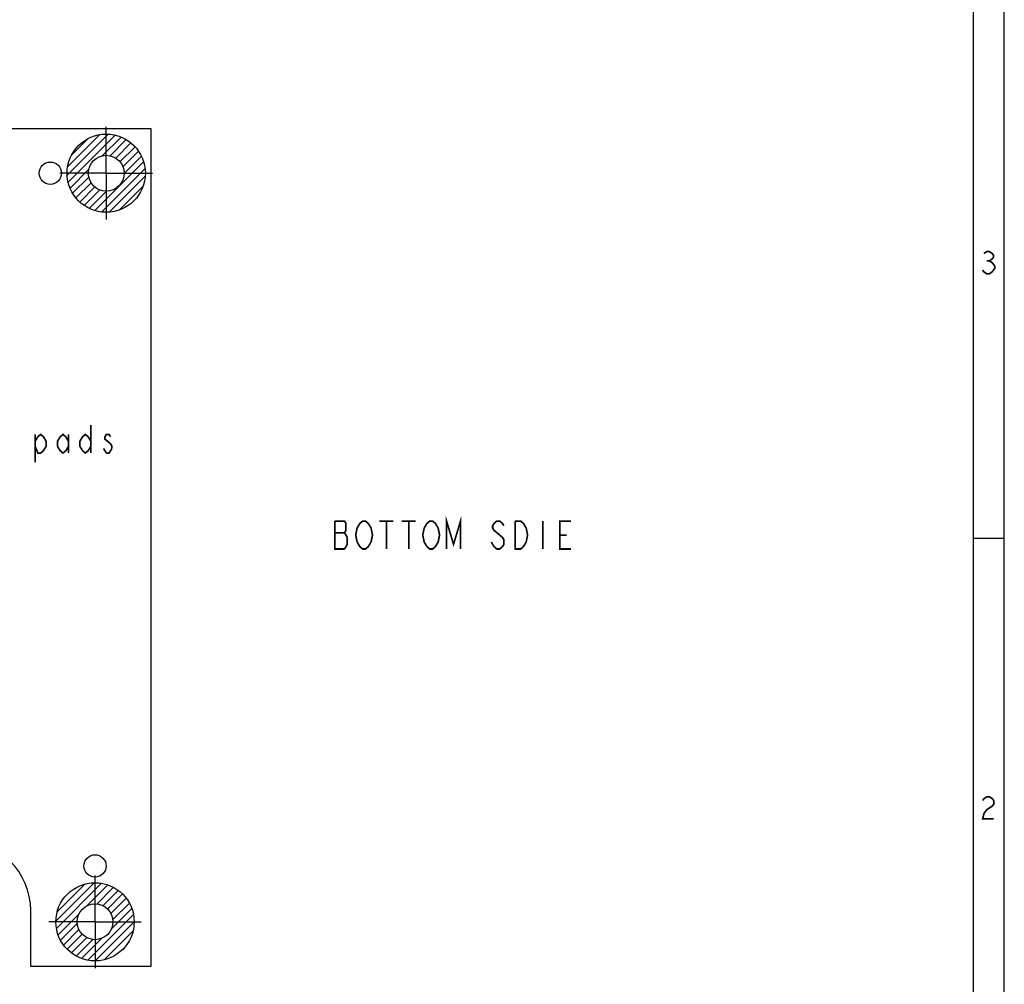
# Model space of a CAD drawing. Header units: millimetres. Extents: x 0 to 420, y 0 to 297.
# Tile 10 of 12: x 332 to 420, y 59 to 146. Entities that reach past the tile are written whole.
import ezdxf

# ---------------------------------------------------------------- set-up
doc = ezdxf.new("R2010")
doc.units = ezdxf.units.MM
doc.header["$LTSCALE"] = 23.1
doc.linetypes.add('CENTER', pattern=[0.6, 0.375, -0.075, 0.075, -0.075])
doc.layers.get('0').update_dxf_attribs({"linetype": 'CONTINUOUS'})
doc.layers.add('02___PRT_ALL_AXES', color=7, linetype='CONTINUOUS')

msp = doc.modelspace()

# ---------------------------------------------------------------- linework, layer by layer
at = {"color": 7, "linetype": 'CONTINUOUS', "true_color": 0xf5f5f5}
for p, q in [((420, 0), (420, 297)), ((419.978, 0.358), (419.978, 296.671)), ((417.234, 3.102), (417.234, 293.928)), ((417.234, 99.129), (419.978, 99.129))]:
    msp.add_line(p, q, dxfattribs=at)
at = {"color": 7, "linetype": 'CONTINUOUS'}
msp.add_line((343.673, 135.804), (343.673, 60.804), dxfattribs=at)
at = {"color": 2, "linetype": 'CONTINUOUS'}
for p, q in [((336.177, 131.632), (339.845, 135.299)), ((336.221, 132.383), (339.093, 135.255)), ((336.264, 131.012), (340.465, 135.213)), ((336.589, 133.458), (338.019, 134.888)), ((339.325, 133.365), (341.001, 135.042)), ((340.03, 133.363), (341.472, 134.806)), ((340.529, 133.155), (341.888, 134.514)), ((340.905, 132.824), (342.251, 134.171)), ((341.166, 132.378), (342.564, 133.776)), ((341.273, 131.778), (342.823, 133.328)), ((336.435, 130.475), (338.111, 132.152)), ((338.656, 128.454), (343.022, 132.82)), ((339.24, 128.33), (343.146, 132.237)), ((336.671, 130.004), (338.113, 131.447)), ((339.929, 128.313), (343.164, 131.547)), ((336.963, 129.589), (338.321, 130.948)), ((337.306, 129.225), (338.652, 130.572)), ((340.82, 128.497), (342.98, 130.656)), ((337.7, 128.912), (339.098, 130.31)), ((338.148, 128.653), (339.699, 130.204)), ((335.174, 64.868), (338.609, 68.303)), ((335.224, 64.21), (339.266, 68.253)), ((335.287, 65.688), (337.789, 68.19)), ((337.952, 66.232), (339.828, 68.108)), ((338.824, 66.396), (340.32, 67.892)), ((339.376, 66.241), (340.753, 67.618)), ((339.79, 65.949), (341.134, 67.292)), ((340.092, 65.543), (341.464, 66.915)), ((340.26, 65.005), (341.742, 66.486)), ((335.369, 63.649), (337.245, 65.524)), ((338.033, 61.363), (342.114, 65.444)), ((340.149, 64.186), (341.962, 65.999)), ((335.585, 63.157), (337.08, 64.653)), ((338.681, 61.304), (342.173, 64.796)), ((335.858, 62.724), (337.236, 64.101)), ((336.184, 62.343), (337.528, 63.686)), ((339.483, 61.399), (342.078, 63.994)), ((336.561, 62.012), (337.933, 63.385)), ((336.99, 61.735), (338.472, 63.216)), ((337.477, 61.514), (339.29, 63.327)), ((340.872, 62.08), (341.396, 62.605))]:
    msp.add_line(p, q, dxfattribs=at)
at = {"color": 7, "linetype": 'CONTINUOUS', "true_color": 0xf5f5f5, "const_width": 0.15}
for points in [[(418.174, 124.62), (418.421, 124.785), (418.668, 124.785), (418.915, 124.62), (419.038, 124.455), (419.038, 124.291), (418.915, 124.126), (418.668, 123.962), (418.915, 123.797), (419.162, 123.468)], [(418.421, 123.962), (418.668, 123.962)], [(419.162, 123.468), (419.162, 123.303), (418.915, 122.974)], [(418.915, 122.974), (418.668, 122.809), (418.421, 122.809), (418.174, 122.974), (418.05, 123.139)], [(418.062, 75.658), (418.186, 75.822), (418.433, 75.987), (418.679, 75.987), (418.926, 75.822), (419.05, 75.658), (419.05, 75.329), (418.926, 75.164), (418.679, 74.999), (418.433, 74.835), (418.186, 74.505), (418.062, 74.012), (419.05, 74.012)]]:
    msp.add_lwpolyline(points, dxfattribs=at)
at = {"color": 2, "linetype": 'CONTINUOUS', "const_width": 0.15}
for points in [[(338.308, 109.255), (338.308, 106.755)], [(333.308, 107.797), (333.558, 108.213), (333.808, 108.422), (334.058, 108.213), (334.308, 107.797), (334.308, 107.38), (334.058, 106.963), (333.808, 106.755), (333.558, 106.755), (333.308, 107.38)], [(333.308, 108.422), (333.308, 105.922)], [(336.308, 107.38), (336.058, 106.963), (335.808, 106.755), (335.558, 106.963), (335.308, 107.38), (335.308, 107.797), (335.558, 108.213), (335.808, 108.422), (336.058, 108.213), (336.308, 107.797)], [(336.308, 108.422), (336.308, 106.755)], [(338.308, 107.38), (338.058, 106.963), (337.808, 106.755), (337.558, 106.963), (337.308, 107.38), (337.308, 107.797), (337.558, 108.213), (337.808, 108.422), (338.058, 108.213), (338.308, 107.797)], [(340.058, 108.213), (339.933, 108.422), (339.683, 108.422), (339.558, 108.213), (339.558, 108.005), (340.058, 107.588)], [(340.058, 107.588), (340.183, 107.38), (340.183, 107.172)], [(339.683, 106.755), (339.433, 107.172)], [(340.183, 107.172), (339.933, 106.755), (339.683, 106.755)], [(361.238, 99.211), (360.988, 99.628), (361.113, 99.836), (361.113, 100.461), (360.988, 100.67), (360.113, 100.67)], [(360.113, 100.67), (360.113, 98.17), (360.988, 98.17)], [(362.113, 98.795), (361.988, 99.42), (362.113, 100.045), (362.238, 100.253), (362.363, 100.461), (362.613, 100.67), (362.863, 100.67), (363.113, 100.461)], [(363.113, 100.461), (363.363, 100.045), (363.488, 99.42), (363.363, 98.795)], [(364.113, 100.67), (365.363, 100.67)], [(364.738, 100.67), (364.738, 98.17)], [(366.113, 100.67), (367.363, 100.67)], [(366.738, 100.67), (366.738, 98.17)], [(368.113, 100.045), (368.363, 100.461), (368.613, 100.67), (368.863, 100.67), (369.113, 100.461), (369.363, 100.045)], [(370.113, 98.17), (370.113, 100.67), (370.738, 98.586), (371.363, 100.67), (371.363, 98.17)], [(375.238, 100.253), (375.113, 100.461), (374.863, 100.67), (374.613, 100.67), (374.363, 100.461), (374.238, 100.253), (374.238, 100.045), (374.363, 99.836), (374.613, 99.628)], [(376.238, 100.67), (376.738, 100.67), (376.988, 100.461), (377.238, 100.045)], [(377.238, 100.045), (377.363, 99.42), (377.238, 98.795), (377.113, 98.586), (376.988, 98.378), (376.738, 98.17), (376.238, 98.17), (376.238, 100.67)], [(378.738, 100.67), (378.738, 98.17)], [(381.238, 98.17), (380.238, 98.17), (380.238, 100.67), (381.238, 100.67)], [(360.113, 99.628), (360.988, 99.628)], [(368.363, 98.378), (368.113, 98.795), (367.988, 99.42), (368.113, 100.045)], [(369.363, 100.045), (369.488, 99.42), (369.363, 98.795), (369.238, 98.586)], [(374.613, 99.628), (375.113, 99.211), (375.238, 99.003), (375.238, 98.586), (375.113, 98.378), (374.863, 98.17), (374.613, 98.17), (374.363, 98.378)], [(360.988, 98.17), (361.238, 98.586), (361.238, 99.211)], [(363.363, 98.795), (363.113, 98.378), (362.863, 98.17), (362.613, 98.17), (362.363, 98.378), (362.113, 98.795)], [(369.238, 98.586), (369.113, 98.378), (368.863, 98.17), (368.613, 98.17), (368.363, 98.378)], [(374.363, 98.378), (374.113, 98.795)], [(380.238, 99.42), (380.863, 99.42)]]:
    msp.add_lwpolyline(points, dxfattribs=at)
at = {"color": 4, "linetype": 'CONTINUOUS'}
for centre, radius in [((339.673, 131.804), 3.5), ((339.673, 131.804), 1.6), ((338.673, 64.804), 3.5), ((338.673, 64.804), 1.6)]:
    msp.add_circle(centre, radius, dxfattribs=at)
at = {"layer": '02___PRT_ALL_AXES', "color": 7, "linetype": 'CONTINUOUS'}
for p, q in [((317.673, 135.804), (343.673, 135.804)), ((332.923, 60.804), (332.923, 65.804)), ((343.673, 60.804), (332.923, 60.804))]:
    msp.add_line(p, q, dxfattribs=at)
at = {"layer": '02___PRT_ALL_AXES', "color": 7, "linetype": 'CENTER'}
for p, q in [((339.673, 131.804), (339.673, 135.944)), ((339.673, 131.804), (335.533, 131.804)), ((339.673, 131.804), (343.813, 131.804)), ((339.673, 131.804), (339.673, 127.664)), ((338.673, 64.804), (338.673, 68.944)), ((338.673, 64.804), (334.533, 64.804)), ((338.673, 64.804), (342.813, 64.804)), ((338.673, 64.804), (338.673, 60.664))]:
    msp.add_line(p, q, dxfattribs=at)
at = {"layer": '02___PRT_ALL_AXES', "color": 7, "linetype": 'CONTINUOUS'}
for centre, radius in [((339.673, 131.804), 1.6), ((334.673, 131.804), 1), ((338.673, 69.804), 1), ((338.673, 64.804), 1.6)]:
    msp.add_circle(centre, radius, dxfattribs=at)
msp.add_arc((326.673, 65.804), 6.25, 0, 180, dxfattribs=at)

doc.saveas('drawing.dxf')
